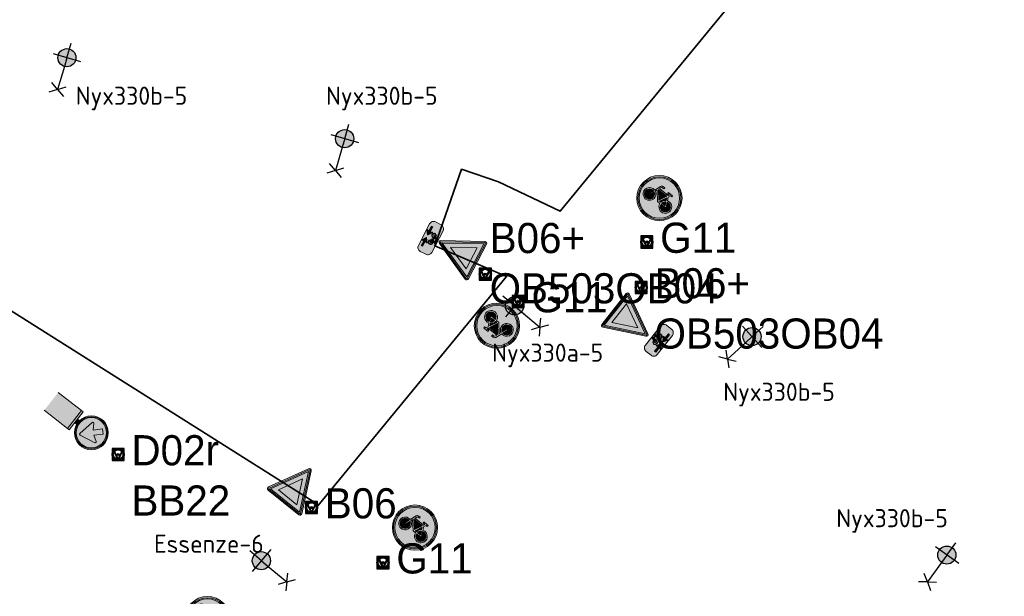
# Model space of a CAD drawing. Header units: metres. Extents: x 167358 to 169466, y 462430 to 462985.
# Tile 24 of 29: x 167724 to 167806, y 462728 to 462775. Entities that reach past the tile are written whole.
import ezdxf
from ezdxf.enums import TextEntityAlignment as Align

# ---------------------------------------------------------------- set-up
doc = ezdxf.new("R2018")
doc.units = ezdxf.units.M
doc.header["$LTSCALE"] = 0.2
for name, color, linetype, lineweight in [('N-WE-IE-MEUBILAIR_WEGMEUBILAIR_LICHTMAST-S', 24, 'Continuous', 25), ('N-WE-IE-MEUBILAIR_WEGMEUBILAIR_VERKEERSBORD-S', 92, 'Continuous', 25), ('N-WE-VW-VERKEERSTEKEN_BORD_B-S', 7, 'Continuous', 25), ('N-WE-VW-VERKEERSTEKEN_BORD_D-S', 7, 'Continuous', 25), ('N-WE-VW-VERKEERSTEKEN_BORD_G-S', 7, 'Continuous', 25), ('N-WE-VW-VERKEERSTEKEN_BORD_ONDERBORD-S', 7, 'Continuous', 25)]:
    doc.layers.add(name, color=color, linetype=linetype, lineweight=lineweight)
doc.layers.add('X-XX-AL-FASERENS-G', color=6, linetype='Fasegrens', lineweight=35, plot=False)
doc.layers.add('X_uitv', color=7, linetype='Continuous')
doc.styles.add('NLCS-ISO', font='NLCS-ISO.ttf')
doc.styles.add('ZURICH', font='ZURCHN.TTF')
doc.linetypes.add('Fasegrens', pattern='A,40,[132,ltypeshp.shx,S=2,R=0,X=0,Y=0],-0.2,1', length=41.2)
picture_1 = doc.add_image_def('image1.png', size_in_pixel=(1080, 776))

# ---------------------------------------------------------------- blocks, each defined once
blk = doc.blocks.new('N-SIE-WEG_VERKEERSBORD_PAAL-SO')
h = blk.add_hatch(color=256)
h.dxf.hatch_style = 1
h.paths.add_polyline_path([(-1, 0, 1), (1, 0, 1)])
h.paths.add_polyline_path([(0.8, 0, -1), (-0.8, 0, -1)], flags=16)
h = blk.add_hatch(color=256)
h.dxf.hatch_style = 1
h.paths.add_polyline_path([(0, 1), (-1, 1), (-0.8, 0.6, -0.037994), (-0.7, 0.71), (-0.77, 0.86), (-0.51, 0.86, -0.134934)])
h = blk.add_hatch(color=256)
h.dxf.hatch_style = 1
h.paths.add_polyline_path([(-0.86, 0.72), (-1, 1), (-1, 0, -0.134934), (-0.86, 0.51)])
h = blk.add_hatch(color=256)
h.dxf.hatch_style = 1
h.paths.add_polyline_path([(-0.51, -0.86), (-0.86, -0.86), (-0.86, -0.51, -0.134934), (-1, 0), (-1, -1), (0, -1, -0.134934)])
h = blk.add_hatch(color=256)
h.dxf.hatch_style = 1
h.paths.add_polyline_path([(-0.6, 0.52, 0.050318), (-0.69, 0.39), (-0.11, -0.79, 0.066661), (0.11, -0.79), (0.69, 0.39, 0.050318), (0.6, 0.52), (0, -0.69)])
h = blk.add_hatch(color=256)
h.dxf.hatch_style = 1
h.paths.add_polyline_path([(0.17, 0, 1), (-0.17, 0, 1)])
h = blk.add_hatch(color=256)
h.dxf.hatch_style = 1
h.paths.add_polyline_path([(1, 1), (0, 1, -0.134934), (0.51, 0.86), (0.77, 0.86), (0.7, 0.71, -0.037994), (0.8, 0.6)])
h = blk.add_hatch(color=256)
h.dxf.hatch_style = 1
h.paths.add_polyline_path([(1, 0, -0.134934), (0.86, -0.51), (0.86, -0.86), (0.51, -0.86, -0.134934), (0, -1), (1, -1)])
h = blk.add_hatch(color=256)
h.dxf.hatch_style = 1
h.paths.add_polyline_path([(1, 1), (0.86, 0.72), (0.86, 0.51, -0.134934), (1, 0)])
for points in [[(-1, -1), (1, -1), (1, 1), (-1, 1)], [(-0.86, -0.86), (0.86, -0.86), (0.86, 0.86), (-0.86, 0.86)]]:
    blk.add_lwpolyline(points, close=True)
at = {"flags": 128}
for points in [[(-1, 1), (0, -1), (1, 1)], [(-0.77, 0.86), (0, -0.69), (0.77, 0.86)]]:
    blk.add_lwpolyline(points, close=True, dxfattribs=at)
for radius in [1, 0.796, 0.171]:
    blk.add_circle((0, 0), radius)
at = {"lineweight": 30, "flags": 104}
blk.add_attdef('bordgegevens', text='', height=3, dxfattribs=at).set_placement((2.21, 3.21), align=Align.TOP_LEFT)
at = {"style": 'NLCS-ISO', "flags": 9}
for tag, p in [('PAAL', (2.21, -4.13)), ('LOCATIE', (2.21, -8.3))]:
    blk.add_attdef(tag, p, '', height=3, dxfattribs=at)
blk = doc.blocks.new('N-SIE-WEG_LICHTMAST_1UITHOUDER-SO')
h = blk.add_hatch(color=256)
edge = h.paths.add_edge_path()
edge.add_arc((0, 0), 1.5, 0, 360)
for p, q in [((0, -2.42), (0, 2.33)), ((-5.5, 0), (-6.34, 1.24)), ((-5.5, 0), (-6.34, -1.24)), ((-5.5, 0), (-4.66, 1.24)), ((-1.5, 0), (-5.5, 0)), ((-5.5, 0), (-4.66, -1.24)), ((0, 0), (-1.49, 0)), ((0, 0), (2.52, 0))]:
    blk.add_line(p, q)
blk.add_circle((0, 0), 1.5)
at = {"style": 'ZURICH'}
blk.add_attdef('TYPE', text='', height=3, dxfattribs=at).set_placement((6.91, 5.26), align=Align.BOTTOM_CENTER)
blk = doc.blocks.new('N-SVW-VERKEERSTEKEN_BORD_D02RBB22-SO')
at = {"true_color": 0x007dc8}
h = blk.add_hatch(color=152, dxfattribs=at)
h.dxf.hatch_style = 1
h.paths.add_polyline_path([(-1.63, 3.87), (-1.03, 4.48), (0, 3.45), (0, 5.32, 0.414322), (-2.51, 2.81, 0.414105), (0, 0.3), (0, 1.62), (-1.42, 1.88, -0.656866), (-1.49, 2.18), (-0.54, 2.78)])
h = blk.add_hatch(color=152, dxfattribs=at)
h.dxf.hatch_style = 1
h.paths.add_polyline_path([(2.52, 3.68), (2.66, 3.73, 0.577878), (-2.13, 4.65), (-2.01, 4.56, -0.577878)])
at = {"true_color": 0xffffff}
h = blk.add_hatch(color=7, dxfattribs=at)
h.dxf.hatch_style = 1
h.paths.add_polyline_path([(-2.01, 4.56), (-1.9, 4.46, -0.577878), (2.38, 3.63), (2.52, 3.68, 0.577878)])
at = {"true_color": 0x007dc8}
h = blk.add_hatch(color=152, dxfattribs=at)
h.dxf.hatch_style = 1
h.paths.add_polyline_path([(0, 5.32), (0, 3.45), (0.07, 3.38), (0.65, 4.32, -0.66261), (0.96, 4.27), (1.45, 1.59, -0.52003), (1.25, 1.39), (0, 1.62), (0, 0.3, 0.414322), (2.51, 2.81, 0.414105)])
h = blk.add_hatch(color=152, dxfattribs=at)
h.dxf.hatch_style = 1
h.paths.add_polyline_path([(-2.01, 4.56), (-2.13, 4.65, 0.180494), (-2.81, 2.81, 0.414214), (0, 0), (0, 0.15, -0.414214), (-2.66, 2.81, -0.180494)])
at = {"true_color": 0xffffff}
h = blk.add_hatch(color=7, dxfattribs=at)
h.dxf.hatch_style = 1
h.paths.add_polyline_path([(-2.51, 2.81, -0.180494), (-1.9, 4.46), (-2.01, 4.56, 0.180494), (-2.66, 2.81, 0.414214), (0, 0.15), (0, 0.3, -0.414214)])
h = blk.add_hatch(color=7, dxfattribs=at)
h.dxf.hatch_style = 1
h.paths.add_polyline_path([(0, 3.45), (-1.03, 4.48), (-1.63, 3.87), (-0.54, 2.78), (-1.49, 2.18, 0.656866), (-1.42, 1.88), (0, 1.62)])
h = blk.add_hatch(color=7, dxfattribs=at)
h.dxf.hatch_style = 1
h.paths.add_polyline_path([(0.96, 4.27, 0.66261), (0.65, 4.32), (0.07, 3.38), (0, 3.45), (0, 1.62), (1.25, 1.39, 0.52003), (1.45, 1.59)])
at = {"true_color": 0x007dc8}
h = blk.add_hatch(color=152, dxfattribs=at)
h.dxf.hatch_style = 1
h.paths.add_polyline_path([(2.81, 2.81, 0.083022), (2.66, 3.73), (2.52, 3.68, -0.083022), (2.66, 2.81, -0.414214), (0, 0.15), (0, 0, 0.414214)])
at = {"true_color": 0xffffff}
h = blk.add_hatch(color=7, dxfattribs=at)
h.dxf.hatch_style = 1
h.paths.add_polyline_path([(2.52, 3.68), (2.38, 3.63, -0.083022), (2.51, 2.81, -0.414214), (0, 0.3), (0, 0.15, 0.414214), (2.66, 2.81, 0.083022)])
at = {"true_color": 0xafafaf}
h = blk.add_hatch(color=253, dxfattribs=at)
h.dxf.hatch_style = 1
h.paths.add_polyline_path([(0.38, 0), (-0.38, 0), (-0.38, -0.38), (0.38, -0.38)])
at = {"true_color": 0x0a0a0a}
h = blk.add_hatch(color=28, dxfattribs=at)
h.dxf.hatch_style = 1
h.paths.add_polyline_path([(1.88, -0.38), (-1.88, -0.38), (-1.88, -0.75), (1.88, -0.75)])
at = {"true_color": 0xffe100}
h = blk.add_hatch(color=2, dxfattribs=at)
h.dxf.hatch_style = 1
h.paths.add_polyline_path([(1.88, -0.75), (-1.88, -0.75), (-1.88, -5.62), (1.88, -5.62)])
at = {"color": 7, "lineweight": 0, "true_color": 0xffffff}
blk.add_lwpolyline([(-1.03, 4.48), (0.07, 3.38), (0.65, 4.32, -0.66261), (0.96, 4.27), (1.45, 1.59, -0.527936), (1.25, 1.39), (-1.42, 1.88, -0.656866), (-1.49, 2.18), (-0.54, 2.78), (-1.63, 3.87)], format="xyb", close=True, dxfattribs=at)
at = {"color": 253, "lineweight": 0, "true_color": 0xafafaf}
blk.add_lwpolyline([(-0.38, -0.38), (0.38, -0.38), (0.38, 0), (-0.38, 0)], close=True, dxfattribs=at)
at = {"color": 28, "lineweight": 0, "true_color": 0x0a0a0a}
blk.add_lwpolyline([(-1.88, -0.75), (1.88, -0.75), (1.88, -0.38), (-1.88, -0.38)], close=True, dxfattribs=at)
at = {"color": 253, "lineweight": 0, "true_color": 0xafafaf}
blk.add_lwpolyline([(1.88, -5.62), (1.88, -0.75), (-1.88, -0.75), (-1.88, -5.62)], dxfattribs=at)
at = {"color": 152, "lineweight": 0, "true_color": 0x007dc8}
blk.add_circle((0, 2.81), 2.81, dxfattribs=at)
at = {"color": 7, "lineweight": 0, "true_color": 0xffffff}
for radius in [2.66, 2.51]:
    blk.add_circle((0, 2.81), radius, dxfattribs=at)
blk = doc.blocks.new('N-SVW-VERKEERSTEKEN_BORD_B06-SO')
at = {"true_color": 0xff0000}
h = blk.add_hatch(color=1, dxfattribs=at)
h.dxf.hatch_style = 1
h.paths.add_polyline_path([(-3.53, 3.13), (-0.27, -3.4, 0.284079), (0, -3.56), (0, -3.36, -0.284079), (-0.09, -3.31), (-3.35, 3.22, -0.557537), (-3.26, 3.36), (0, 3.36), (0, 3.56), (-3.26, 3.56, 0.557537)])
at = {"true_color": 0xffffff}
h = blk.add_hatch(color=7, dxfattribs=at)
h.dxf.hatch_style = 1
h.paths.add_polyline_path([(-0.09, -3.31, 0.284079), (0, -3.36), (0, -3.04), (-3.1, 3.16), (0, 3.16), (0, 3.36), (-3.26, 3.36, 0.557537), (-3.35, 3.22)])
at = {"true_color": 0xff0000}
h = blk.add_hatch(color=1, dxfattribs=at)
h.dxf.hatch_style = 1
h.paths.add_polyline_path([(0, 3.36), (3.26, 3.36, -0.557537), (3.35, 3.22), (0.09, -3.31, -0.284079), (0, -3.36), (0, -3.56, 0.284079), (0.27, -3.4), (3.53, 3.13, 0.557537), (3.26, 3.56), (0, 3.56)])
at = {"true_color": 0xffffff}
h = blk.add_hatch(color=7, dxfattribs=at)
h.dxf.hatch_style = 1
h.paths.add_polyline_path([(0, -3.04), (0, -3.36, 0.284079), (0.09, -3.31), (3.35, 3.22, 0.557537), (3.26, 3.36), (0, 3.36), (0, 3.16), (3.1, 3.16)])
at = {"true_color": 0xff0000}
h = blk.add_hatch(color=1, dxfattribs=at)
h.dxf.hatch_style = 1
h.paths.add_polyline_path([(0, -3.04), (0, -1.48), (-1.97, 2.46), (0, 2.46), (0, 3.16), (-3.1, 3.16)], flags=17)
at = {"true_color": 0xffffff}
h = blk.add_hatch(color=7, dxfattribs=at)
h.dxf.hatch_style = 1
h.paths.add_polyline_path([(0, -1.48), (1.97, 2.46), (-1.97, 2.46)])
at = {"true_color": 0xff0000}
h = blk.add_hatch(color=1, dxfattribs=at)
h.dxf.hatch_style = 1
h.paths.add_polyline_path([(0, -3.04), (3.1, 3.16), (0, 3.16), (0, 2.46), (1.97, 2.46), (0, -1.48)], flags=17)
at = {"color": 1, "lineweight": 0, "true_color": 0xff0000}
blk.add_lwpolyline([(-3.53, 3.13), (-0.27, -3.4, 0.618034), (0.27, -3.4), (3.53, 3.13, 0.557537), (3.26, 3.56), (-3.26, 3.56, 0.557537)], format="xyb", close=True, dxfattribs=at)
at = {"color": 7, "lineweight": 0, "true_color": 0xffffff}
blk.add_lwpolyline([(-3.35, 3.22), (-0.09, -3.31, 0.618034), (0.09, -3.31), (3.35, 3.22, 0.557537), (3.26, 3.36), (-3.26, 3.36, 0.557537)], format="xyb", close=True, dxfattribs=at)
for points in [[(-3.1, 3.16), (0, -3.04), (3.1, 3.16)], [(-1.97, 2.46), (0, -1.48), (1.97, 2.46)]]:
    blk.add_lwpolyline(points, close=True, dxfattribs=at)
blk = doc.blocks.new('N-SVW-VERKEERSTEKEN_BORD_ONDERBORD_OB503OB02-SO')
at = {"true_color": 0xffffff}
h = blk.add_hatch(color=7, dxfattribs=at)
h.dxf.hatch_style = 1
edge = h.paths.add_edge_path()
edge.add_line((2.75, -0.52), (2.75, 0.52))
edge.add_arc((2.02, 0.52), 0.726, 0, 90)
edge.add_line((2.02, 1.25), (-2.02, 1.25))
edge.add_arc((-2.02, 0.52), 0.726, 90, 180)
edge.add_line((-2.75, 0.52), (-2.75, -0.52))
edge.add_arc((-2.02, -0.52), 0.726, 180, 270)
edge.add_line((-2.02, -1.25), (2.02, -1.25))
edge.add_arc((2.02, -0.52), 0.726, 270, 360)
at = {"true_color": 0x191919}
h = blk.add_hatch(color=250, dxfattribs=at)
h.dxf.hatch_style = 1
h.paths.add_polyline_path([(0.37, 0.87), (0.43, 1.01), (0.52, 1.01), (0.52, 1.09), (0.23, 1.09, 1), (0.23, 1.01), (0.34, 1.01), (0.3, 0.93), (-0.37, 0.93), (-0.32, 1.05, -0.345861), (-0.26, 1.09), (-0.16, 1.09), (-0.16, 1.17), (-0.27, 1.17, 0.334348), (-0.4, 1.07), (-0.54, 0.67, 0.794265), (-0.88, -0.01, 0.4733), (-0.29, 0.11, 0.427471), (-0.47, 0.64), (-0.43, 0.76), (0.03, 0.25), (0.22, 0.25, 0.529348), (0.79, -0.05, 0.476174), (0.91, 0.54, 0.318009), (0.47, 0.66)])
h.paths.add_polyline_path([(-0.39, 0.85), (0.27, 0.85), (0.05, 0.36)], flags=16)
h.paths.add_polyline_path([(-0.5, 0.57, -0.542254), (-0.44, 0.06, -0.632638), (-0.94, 0.29, -0.479903), (-0.57, 0.59), (-0.67, 0.31, 1.053204), (-0.59, 0.28)], flags=16)
h.paths.add_polyline_path([(0.32, 0.77), (0.4, 0.62, 0.234167), (0.22, 0.33), (0.12, 0.33)], flags=16)
h.paths.add_polyline_path([(0.44, 0.55), (0.55, 0.33), (0.3, 0.33, -0.216058)], flags=16)
h.paths.add_polyline_path([(0.3, 0.25), (0.61, 0.25, 0.566151), (0.65, 0.31), (0.51, 0.58, -0.564261), (0.91, 0.25, -0.396488), (0.58, -0.01, -0.350134)], flags=16)
h = blk.add_hatch(color=250, dxfattribs=at)
h.dxf.hatch_style = 1
edge = h.paths.add_edge_path()
edge.add_arc((-0.29, -0.67), 0.0508, -55.4489, 55.3151, ccw=False)
edge.add_line((-0.26, -0.71), (-0.91, -1.17))
edge.add_arc((-0.94, -1.12), 0.0497, 163.0196, 304.618, ccw=False)
edge.add_line((-0.99, -1.11), (-0.91, -0.8))
edge.add_line((-0.91, -0.8), (-1.83, -0.8))
edge.add_line((-1.83, -0.8), (-1.83, -0.55))
edge.add_line((-1.83, -0.55), (-0.91, -0.55))
edge.add_line((-0.91, -0.55), (-0.99, -0.23))
edge.add_arc((-0.94, -0.22), 0.0509, 59.1524, 193.2055, ccw=False)
edge.add_line((-0.91, -0.18), (-0.26, -0.63))
h = blk.add_hatch(color=250, dxfattribs=at)
h.dxf.hatch_style = 1
edge = h.paths.add_edge_path()
edge.add_arc((0.29, -0.67), 0.0508, 484.6849, 595.4489)
edge.add_line((0.26, -0.71), (0.91, -1.17))
edge.add_arc((0.94, -1.12), 0.0497, 235.382, 376.9804)
edge.add_line((0.99, -1.11), (0.91, -0.8))
edge.add_line((0.91, -0.8), (1.83, -0.8))
edge.add_line((1.83, -0.8), (1.83, -0.55))
edge.add_line((1.83, -0.55), (0.91, -0.55))
edge.add_line((0.91, -0.55), (0.99, -0.23))
edge.add_arc((0.94, -0.22), 0.0509, 346.7945, 480.8476)
edge.add_line((0.91, -0.18), (0.26, -0.63))
at = {"color": 250, "lineweight": 0, "true_color": 0x191919}
for points in [[(2.75, -0.52), (2.75, 0.52, 0.414214), (2.02, 1.25), (-2.02, 1.25, 0.414214), (-2.75, 0.52), (-2.75, -0.52, 0.414214), (-2.02, -1.25), (2.02, -1.25, 0.414214)], [(0.37, 0.87), (0.43, 1.01), (0.52, 1.01), (0.52, 1.09), (0.23, 1.09, 1), (0.23, 1.01), (0.34, 1.01), (0.3, 0.93), (-0.37, 0.93), (-0.32, 1.05, -0.345861), (-0.26, 1.09), (-0.16, 1.09), (-0.16, 1.17), (-0.27, 1.17, 0.334348), (-0.4, 1.07), (-0.54, 0.67, 0.794265), (-0.88, -0.01, 0.4733), (-0.29, 0.11, 0.427471), (-0.47, 0.64), (-0.43, 0.76), (0.03, 0.25), (0.22, 0.25, 0.529348), (0.79, -0.05, 0.476174), (0.91, 0.54, 0.318009), (0.47, 0.66)], [(-0.5, 0.57, -0.542254), (-0.44, 0.06, -0.632638), (-0.94, 0.29, -0.479903), (-0.57, 0.59), (-0.67, 0.31, 1.053204), (-0.59, 0.28)], [(0.32, 0.77), (0.12, 0.33), (0.22, 0.33, -0.234167), (0.4, 0.62)], [(0.51, 0.58, -0.564261), (0.91, 0.25, -0.396488), (0.58, -0.01, -0.350134), (0.3, 0.25), (0.61, 0.25, 0.566151), (0.65, 0.31)], [(0.55, 0.33), (0.44, 0.55, 0.216058), (0.3, 0.33)], [(-1.83, -0.55), (-0.91, -0.55), (-0.99, -0.23, -0.662219), (-0.91, -0.18), (-0.26, -0.63, -0.524067), (-0.26, -0.71), (-0.91, -1.17, -0.710653), (-0.99, -1.11), (-0.91, -0.8), (-1.83, -0.8)], [(1.83, -0.55), (0.91, -0.55), (0.99, -0.23, 0.662219), (0.91, -0.18), (0.26, -0.63, 0.524067), (0.26, -0.71), (0.91, -1.17, 0.710653), (0.99, -1.11), (0.91, -0.8), (1.83, -0.8)]]:
    blk.add_lwpolyline(points, format="xyb", close=True, dxfattribs=at)
blk.add_lwpolyline([(0.27, 0.85), (-0.39, 0.85), (0.05, 0.36)], close=True, dxfattribs=at)
blk = doc.blocks.new('N-SVW-VERKEERSTEKEN_BORD_G11-SO')
at = {"true_color": 0x007dc8}
h = blk.add_hatch(color=152, dxfattribs=at)
h.dxf.hatch_style = 1
h.paths.add_polyline_path([(3.35, 0, 1), (-3.35, 0, 1)])
h.paths.add_polyline_path([(0.12, -0.62), (-1.14, 0.77), (-1.25, 0.45, -0.427471), (-0.78, -1.01, -0.4733), (-2.38, -1.32, -0.794265), (-1.45, 0.53), (-1.08, 1.61, -0.334348), (-0.72, 1.88), (-0.4, 1.88), (-0.4, 1.66), (-0.68, 1.66, 0.345861), (-0.85, 1.55), (-0.98, 1.22), (0.85, 1.22), (0.95, 1.44), (0.64, 1.44, -1), (0.64, 1.66), (1.45, 1.66), (1.45, 1.44), (1.19, 1.44), (1.02, 1.05), (1.31, 0.48, -0.318009), (2.5, 0.17, -0.476174), (2.19, -1.44, -0.529348), (0.62, -0.62)], flags=16)
h.paths.add_polyline_path([(0.15, -0.32), (-1.04, 1), (0.75, 1)], flags=0)
h.paths.add_polyline_path([(0.35, -0.39), (0.9, 0.8), (1.11, 0.39, 0.234167), (0.62, -0.39)], flags=0)
h.paths.add_polyline_path([(-1.17, -1.15, -0.632638), (-2.54, -0.5, -0.479903), (-1.53, 0.31), (-1.81, -0.47, 1.053204), (-1.6, -0.54), (-1.33, 0.24, -0.542254)], flags=0)
h.paths.add_polyline_path([(0.85, -0.62), (1.7, -0.62, 0.566151), (1.79, -0.46), (1.41, 0.28, -0.564261), (2.51, -0.63, -0.396488), (1.6, -1.34, -0.350134)], flags=0)
h.paths.add_polyline_path([(0.85, -0.39, -0.216058), (1.22, 0.18), (1.52, -0.39)], flags=0)
h = blk.add_hatch(color=152, dxfattribs=at)
h.dxf.hatch_style = 1
h.paths.add_polyline_path([(3.36, 1.15), (3.55, 1.22, 0.577878), (-2.83, 2.46), (-2.68, 2.33, -0.577878)])
at = {"true_color": 0xffffff}
h = blk.add_hatch(color=7, dxfattribs=at)
h.dxf.hatch_style = 1
h.paths.add_polyline_path([(-2.68, 2.33), (-2.53, 2.19, -0.577878), (3.17, 1.09), (3.36, 1.15, 0.577878)])
at = {"true_color": 0x007dc8}
h = blk.add_hatch(color=152, dxfattribs=at)
h.dxf.hatch_style = 1
h.paths.add_polyline_path([(-2.68, 2.33), (-2.83, 2.46, 0.180494), (-3.75, 0, 0.414214), (0, -3.75), (0, -3.55, -0.414214), (-3.55, 0, -0.180494)])
at = {"true_color": 0xffffff}
h = blk.add_hatch(color=7, dxfattribs=at)
h.dxf.hatch_style = 1
h.paths.add_polyline_path([(-3.35, 0, -0.180494), (-2.53, 2.19), (-2.68, 2.33, 0.180494), (-3.55, 0, 0.414214), (0, -3.55), (0, -3.35, -0.414214)])
h = blk.add_hatch(color=7, dxfattribs=at)
h.dxf.hatch_style = 1
h.paths.add_polyline_path([(1.02, 1.05), (1.19, 1.44), (1.45, 1.44), (1.45, 1.66), (0.64, 1.66, 1), (0.64, 1.44), (0.95, 1.44), (0.85, 1.22), (-0.98, 1.22), (-0.85, 1.55, -0.345861), (-0.68, 1.66), (-0.4, 1.66), (-0.4, 1.88), (-0.72, 1.88, 0.334348), (-1.08, 1.61), (-1.45, 0.53, 0.794265), (-2.38, -1.32, 0.4733), (-0.78, -1.01, 0.427471), (-1.25, 0.45), (-1.14, 0.77), (0.12, -0.62), (0.62, -0.62, 0.529348), (2.19, -1.44, 0.476174), (2.5, 0.17, 0.318009), (1.31, 0.48)])
h.paths.add_polyline_path([(-1.04, 1), (0.75, 1), (0.15, -0.32)], flags=16)
h.paths.add_polyline_path([(-1.33, 0.24, -0.542254), (-1.17, -1.15, -0.632638), (-2.54, -0.5, -0.479903), (-1.53, 0.31), (-1.81, -0.47, 1.053204), (-1.6, -0.54)], flags=16)
h.paths.add_polyline_path([(0.9, 0.8), (1.11, 0.39, 0.234167), (0.62, -0.39), (0.35, -0.39)], flags=16)
h.paths.add_polyline_path([(1.22, 0.18), (1.52, -0.39), (0.85, -0.39, -0.216058)], flags=16)
h.paths.add_polyline_path([(0.85, -0.62), (1.7, -0.62, 0.566151), (1.79, -0.46), (1.41, 0.28, -0.564261), (2.51, -0.63, -0.396488), (1.6, -1.34, -0.350134)], flags=16)
at = {"true_color": 0x007dc8}
h = blk.add_hatch(color=152, dxfattribs=at)
h.dxf.hatch_style = 1
h.paths.add_polyline_path([(-1.33, 0.24), (-1.6, -0.54, -1.053204), (-1.81, -0.47), (-1.53, 0.31, 0.479903), (-2.54, -0.5, 0.632638), (-1.17, -1.15, 0.542254)])
h = blk.add_hatch(color=152, dxfattribs=at)
h.dxf.hatch_style = 1
h.paths.add_polyline_path([(0.75, 1), (-1.04, 1), (0.15, -0.32)])
h = blk.add_hatch(color=152, dxfattribs=at)
h.dxf.hatch_style = 1
h.paths.add_polyline_path([(3.75, 0, 0.083022), (3.55, 1.22), (3.36, 1.15, -0.083022), (3.55, 0, -0.414214), (0, -3.55), (0, -3.75, 0.414214)])
at = {"true_color": 0xffffff}
h = blk.add_hatch(color=7, dxfattribs=at)
h.dxf.hatch_style = 1
h.paths.add_polyline_path([(3.36, 1.15), (3.17, 1.09, -0.083022), (3.35, 0, -0.414214), (0, -3.35), (0, -3.55, 0.414214), (3.55, 0, 0.083022)])
at = {"true_color": 0x007dc8}
h = blk.add_hatch(color=152, dxfattribs=at)
h.dxf.hatch_style = 1
h.paths.add_polyline_path([(1.11, 0.39), (0.9, 0.8), (0.35, -0.39), (0.62, -0.39, -0.234167)])
h = blk.add_hatch(color=152, dxfattribs=at)
h.dxf.hatch_style = 1
h.paths.add_polyline_path([(2.51, -0.63, 0.564261), (1.41, 0.28), (1.79, -0.46, -0.566151), (1.7, -0.62), (0.85, -0.62, 0.350134), (1.6, -1.34, 0.396488)])
h = blk.add_hatch(color=152, dxfattribs=at)
h.dxf.hatch_style = 1
h.paths.add_polyline_path([(1.22, 0.18, 0.216058), (0.85, -0.39), (1.52, -0.39)])
at = {"color": 7, "lineweight": 0, "true_color": 0xffffff}
for points in [[(1.02, 1.05), (1.19, 1.44), (1.45, 1.44), (1.45, 1.66), (0.64, 1.66, 1), (0.64, 1.44), (0.95, 1.44), (0.85, 1.22), (-0.98, 1.22), (-0.85, 1.55, -0.345861), (-0.68, 1.66), (-0.4, 1.66), (-0.4, 1.88), (-0.72, 1.88, 0.334348), (-1.08, 1.61), (-1.45, 0.53, 0.794265), (-2.38, -1.32, 0.4733), (-0.78, -1.01, 0.427471), (-1.25, 0.45), (-1.14, 0.77), (0.12, -0.62), (0.62, -0.62, 0.529348), (2.19, -1.44, 0.476174), (2.5, 0.17, 0.318009), (1.31, 0.48)], [(-1.33, 0.24, -0.542254), (-1.17, -1.15, -0.632638), (-2.54, -0.5, -0.479903), (-1.53, 0.31), (-1.81, -0.47, 1.053204), (-1.6, -0.54)], [(0.9, 0.8), (0.35, -0.39), (0.62, -0.39, -0.234167), (1.11, 0.39)], [(1.41, 0.28, -0.564261), (2.51, -0.63, -0.396488), (1.6, -1.34, -0.350134), (0.85, -0.62), (1.7, -0.62, 0.566151), (1.79, -0.46)], [(1.52, -0.39), (1.22, 0.18, 0.216058), (0.85, -0.39)]]:
    blk.add_lwpolyline(points, format="xyb", close=True, dxfattribs=at)
blk.add_lwpolyline([(0.75, 1), (-1.04, 1), (0.15, -0.32)], close=True, dxfattribs=at)
at = {"color": 152, "lineweight": 0, "true_color": 0x007dc8}
blk.add_circle((0, 0), 3.75, dxfattribs=at)
at = {"color": 7, "lineweight": 0, "true_color": 0xffffff}
for radius in [3.55, 3.35]:
    blk.add_circle((0, 0), radius, dxfattribs=at)

msp = doc.modelspace()

# ---------------------------------------------------------------- linework, layer by layer
msp.add_line((167765.448, 462751.442), (167766.066, 462750.934))
msp.add_line((167765.448, 462751.442), (167766.066, 462750.934))
at = {"layer": 'X-XX-AL-FASERENS-G', "flags": 128}
msp.add_lwpolyline([(167820.816, 462693.312), (167819.722, 462700.175), (167826.67, 462713.194), (167829.095, 462712.867, 0.050044), (167841.448, 462712.694), (167870.551, 462715.322), (167870.198, 462721.196), (167840.93, 462718.692, -0.033968), (167833.352, 462718.555), (167833.246, 462716.427), (167829.529, 462716.662, -0.437956), (167827.203, 462720.12), (167827.984, 462724.286, 0.088551), (167827.094, 462736.479, 0.043449), (167824.011, 462744.335, -0.019548), (167814.697, 462765.1, 0.039205), (167806.768, 462781.064), (167802.726, 462787.306, -0.33661), (167802.858, 462790.75), (167814.82, 462805.005), (167810.865, 462809.492), (167809.047, 462807.652), (167806.877, 462805.17), (167802.267, 462799.56), (167797.657, 462793.95), (167793.813, 462798.326), (167793.703, 462798.224), (167788.416, 462793.307), (167792.782, 462788.41), (167769.017, 462759.488), (167763.902, 462761.927), (167760.845, 462762.976), (167758.621, 462756.622), (167764.573, 462754.069), (167748.924, 462735.063), (167748.99, 462735.143), (167707.327, 462761.45), (167667.122, 462776.975), (167625.212, 462786.622), (167568.368, 462797.937), (167548.871, 462798.021), (167502.775, 462800.251), (167495.041, 462800.46), (167495.064, 462800.641), (167465.101, 462804.467), (167419.048, 462802.531), (167418.975, 462802.587), (167418.714, 462803.404), (167417.12, 462811.107), (167417.883, 462811.055), (167419.161, 462810.624), (167420.228, 462813.791), (167418.802, 462814.443), (167414.491, 462815.763), (167411.583, 462817.551), (167410.262, 462819.279), (167412.714, 462819.887), (167428.968, 462815.223), (167441.987, 462815.548), (167441.78, 462876.845), (167444.275, 462883.35), (167444.275, 462883.35), (167447.221, 462923.6), (167571.058, 462909.852), (167795.285, 462857.65), (167820.192, 462847.158), (167840.767, 462850.752), (167854.957, 462827.626), (167854.957, 462827.626), (167857.512, 462818.795), (167857.512, 462818.795), (167894.965, 462737.633), (167901.934, 462724.783), (167904.208, 462716.775), (167904.203, 462715.353), (167890.079, 462714.275), (167888.942, 462703.447), (167879.389, 462698.315), (167874.869, 462688.462), (167871.788, 462680.97), (167824.382, 462692.095)], format="xyb", close=True, dxfattribs=at)

# ---------------------------------------------------------------- block references
at = {"layer": 'N-WE-IE-MEUBILAIR_WEGMEUBILAIR_LICHTMAST-S'}
ref = msp.add_blockref('N-SIE-WEG_LICHTMAST_1UITHOUDER-SO', (167728.155, 462772.215), dxfattribs=dict(at, xscale=0.5, yscale=0.5, zscale=0.5, rotation=73.71765553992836))
ref.add_attrib('TYPE', 'Nyx330b-5', dxfattribs={"layer": '0', "height": 1.5, "style": 'NLCS-ISO'}).set_placement((167733.501, 462767.865), align=Align.BOTTOM_CENTER)
ref = msp.add_blockref('N-SIE-WEG_LICHTMAST_1UITHOUDER-SO', (167751.159, 462765.504), dxfattribs=dict(at, xscale=0.5, yscale=0.5, zscale=0.5, rotation=73.71765553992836))
ref.add_attrib('TYPE', 'Nyx330b-5', dxfattribs={"layer": '0', "height": 1.5, "style": 'NLCS-ISO'}).set_placement((167754.231, 462767.86), align=Align.BOTTOM_CENTER)
ref = msp.add_blockref('N-SIE-WEG_LICHTMAST_1UITHOUDER-SO', (167765.222, 462751.639), dxfattribs=dict(at, xscale=0.5, yscale=0.5, zscale=0.5, rotation=140.1114786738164))
ref.add_attrib('TYPE', 'Nyx330a-5', dxfattribs={"layer": '0', "height": 1.5, "style": 'NLCS-ISO'}).set_placement((167767.968, 462746.567), align=Align.BOTTOM_CENTER)
ref = msp.add_blockref('N-SIE-WEG_LICHTMAST_1UITHOUDER-SO', (167784.891, 462749.096), dxfattribs=dict(at, xscale=0.5, yscale=0.5, zscale=0.5, rotation=42.41866950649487))
ref.add_attrib('TYPE', 'Nyx330b-5', dxfattribs={"layer": '0', "height": 1.5, "style": 'NLCS-ISO'}).set_placement((167787.126, 462743.322), align=Align.BOTTOM_CENTER)
ref = msp.add_blockref('N-SIE-WEG_LICHTMAST_1UITHOUDER-SO', (167801.023, 462730.991), dxfattribs=dict(at, xscale=0.5, yscale=0.5, zscale=0.5, rotation=54.26175398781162))
ref.add_attrib('TYPE', 'Nyx330b-5', dxfattribs={"layer": '0', "height": 1.5, "style": 'NLCS-ISO'}).set_placement((167796.486, 462732.847), align=Align.BOTTOM_CENTER)
ref = msp.add_blockref('N-SIE-WEG_LICHTMAST_1UITHOUDER-SO', (167744.259, 462730.524), dxfattribs=dict(at, xscale=0.5, yscale=0.5, zscale=0.5, rotation=140.0566770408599))
ref.add_attrib('TYPE', 'Essenze-6', dxfattribs={"layer": '0', "height": 1.5, "style": 'NLCS-ISO'}).set_placement((167739.921, 462730.728), align=Align.BOTTOM_CENTER)
at = {"layer": 'N-WE-IE-MEUBILAIR_WEGMEUBILAIR_VERKEERSBORD-S'}
ref = msp.add_blockref('N-SIE-WEG_VERKEERSBORD_PAAL-SO', (167762.804, 462754.279), dxfattribs=dict(at, xscale=0.5, yscale=0.5, zscale=0.5))
lines = msp.add_mtext('B06+\\POB503OB04', dxfattribs={"layer": '0', "insert": (167763.165, 462758.519), "char_height": 2.5, "attachment_point": 1})
ref.add_attrib('bordgegevens', '', (167763.165, 462758.519), dxfattribs={"flags": 104}).embed_mtext(lines)
ref = msp.add_blockref('N-SIE-WEG_VERKEERSBORD_PAAL-SO', (167776.177, 462756.939), dxfattribs=dict(at, xscale=0.5, yscale=0.5, zscale=0.5))
lines = msp.add_mtext('G11', dxfattribs={"layer": '0', "insert": (167777.281, 462758.544), "char_height": 2.5, "attachment_point": 1})
ref.add_attrib('bordgegevens', '', (167777.281, 462758.544), dxfattribs={"flags": 104}).embed_mtext(lines)
ref = msp.add_blockref('N-SIE-WEG_VERKEERSBORD_PAAL-SO', (167775.719, 462753.164), dxfattribs=dict(at, xscale=0.5, yscale=0.5, zscale=0.5))
lines = msp.add_mtext('B06+\\POB503OB04', dxfattribs={"layer": '0', "insert": (167776.823, 462754.769), "char_height": 2.5, "attachment_point": 1})
ref.add_attrib('bordgegevens', '', (167776.823, 462754.769), dxfattribs={"flags": 104}).embed_mtext(lines)
ref = msp.add_blockref('N-SIE-WEG_VERKEERSBORD_PAAL-SO', (167765.523, 462752.006), dxfattribs=dict(at, xscale=0.5, yscale=0.5, zscale=0.5))
lines = msp.add_mtext('G11', dxfattribs={"layer": '0', "insert": (167766.628, 462753.611), "char_height": 2.5, "attachment_point": 1})
ref.add_attrib('bordgegevens', '', (167766.628, 462753.611), dxfattribs={"flags": 104}).embed_mtext(lines)
ref = msp.add_blockref('N-SIE-WEG_VERKEERSBORD_PAAL-SO', (167732.399, 462739.324), dxfattribs=dict(at, xscale=0.5, yscale=0.5, zscale=0.5))
lines = msp.add_mtext('D02r\\PBB22', dxfattribs={"layer": '0', "insert": (167733.503, 462740.929), "char_height": 2.5, "attachment_point": 1})
ref.add_attrib('bordgegevens', '', (167733.503, 462740.929), dxfattribs={"flags": 104}).embed_mtext(lines)
ref = msp.add_blockref('N-SIE-WEG_VERKEERSBORD_PAAL-SO', (167748.412, 462734.924), dxfattribs=dict(at, xscale=0.5, yscale=0.5, zscale=0.5))
lines = msp.add_mtext('B06', dxfattribs={"layer": '0', "insert": (167749.516, 462736.53), "char_height": 2.5, "attachment_point": 1})
ref.add_attrib('bordgegevens', '', (167749.516, 462736.53), dxfattribs={"flags": 104}).embed_mtext(lines)
at = {"layer": 'N-WE-IE-MEUBILAIR_WEGMEUBILAIR_VERKEERSBORD-S', "ltscale": 0.2}
ref = msp.add_blockref('N-SIE-WEG_VERKEERSBORD_PAAL-SO', (167754.334, 462730.36), dxfattribs=dict(at, xscale=0.5, yscale=0.5, zscale=0.5))
lines = msp.add_mtext('G11', dxfattribs={"layer": '0', "insert": (167755.438, 462731.966), "char_height": 2.5, "attachment_point": 1})
ref.add_attrib('bordgegevens', '', (167755.438, 462731.966), dxfattribs={"flags": 104}).embed_mtext(lines)
at = {"layer": 'N-WE-VW-VERKEERSTEKEN_BORD_B-S', "ltscale": 0.2}
for p, xscale, yscale, zscale, rotation in [((167760.577, 462756.146), 0.4999999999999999, 0.4999999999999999, 0.4999999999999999, 242.4641322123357), ((167774.854, 462750.283), 0.5, 0.5, 0.5, 51.6108944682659), ((167747.213, 462736.743), 0.4999999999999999, 0.4999999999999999, 0.4999999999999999, 141.0935699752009)]:
    msp.add_blockref('N-SVW-VERKEERSTEKEN_BORD_B06-SO', p, dxfattribs=dict(at, xscale=xscale, yscale=yscale, zscale=zscale, rotation=rotation))
at = {"layer": 'N-WE-VW-VERKEERSTEKEN_BORD_D-S', "ltscale": 0.2, "xscale": 0.5, "yscale": 0.5, "zscale": 0.5, "rotation": 231.9545507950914}
msp.add_blockref('N-SVW-VERKEERSTEKEN_BORD_D02RBB22-SO', (167729.075, 462741.996), dxfattribs=at)
at = {"layer": 'N-WE-VW-VERKEERSTEKEN_BORD_G-S', "ltscale": 0.2, "xscale": 0.5, "yscale": 0.5, "zscale": 0.5}
for p, rotation in [((167777.223, 462760.579), 320.7055112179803), ((167763.768, 462750.002), 140.7055112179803), ((167756.981, 462733.269), 320.7055112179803), ((167739.792, 462725.682), 140.7055112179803)]:
    msp.add_blockref('N-SVW-VERKEERSTEKEN_BORD_G11-SO', p, dxfattribs=dict(at, rotation=rotation))
at = {"layer": 'N-WE-VW-VERKEERSTEKEN_BORD_ONDERBORD-S', "ltscale": 0.2}
for p, xscale, yscale, zscale, rotation in [((167758.281, 462757.265), 0.4999999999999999, 0.4999999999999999, 0.4999999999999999, 242.4641322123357), ((167777.179, 462748.786), 0.5, 0.5, 0.5, 51.6108944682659)]:
    msp.add_blockref('N-SVW-VERKEERSTEKEN_BORD_ONDERBORD_OB503OB02-SO', p, dxfattribs=dict(at, xscale=xscale, yscale=yscale, zscale=zscale, rotation=rotation))

# ---------------------------------------------------------------- pictures from other files: only their frames are drawn
at = {"layer": 'X_uitv'}
image = msp.add_image(picture_1, insert=(167358.172, 462528.036), size_in_units=(577.77, 415.139), rotation=0.008189, dxfattribs=at)
image.dxf.flags = 7

doc.saveas('drawing.dxf')
